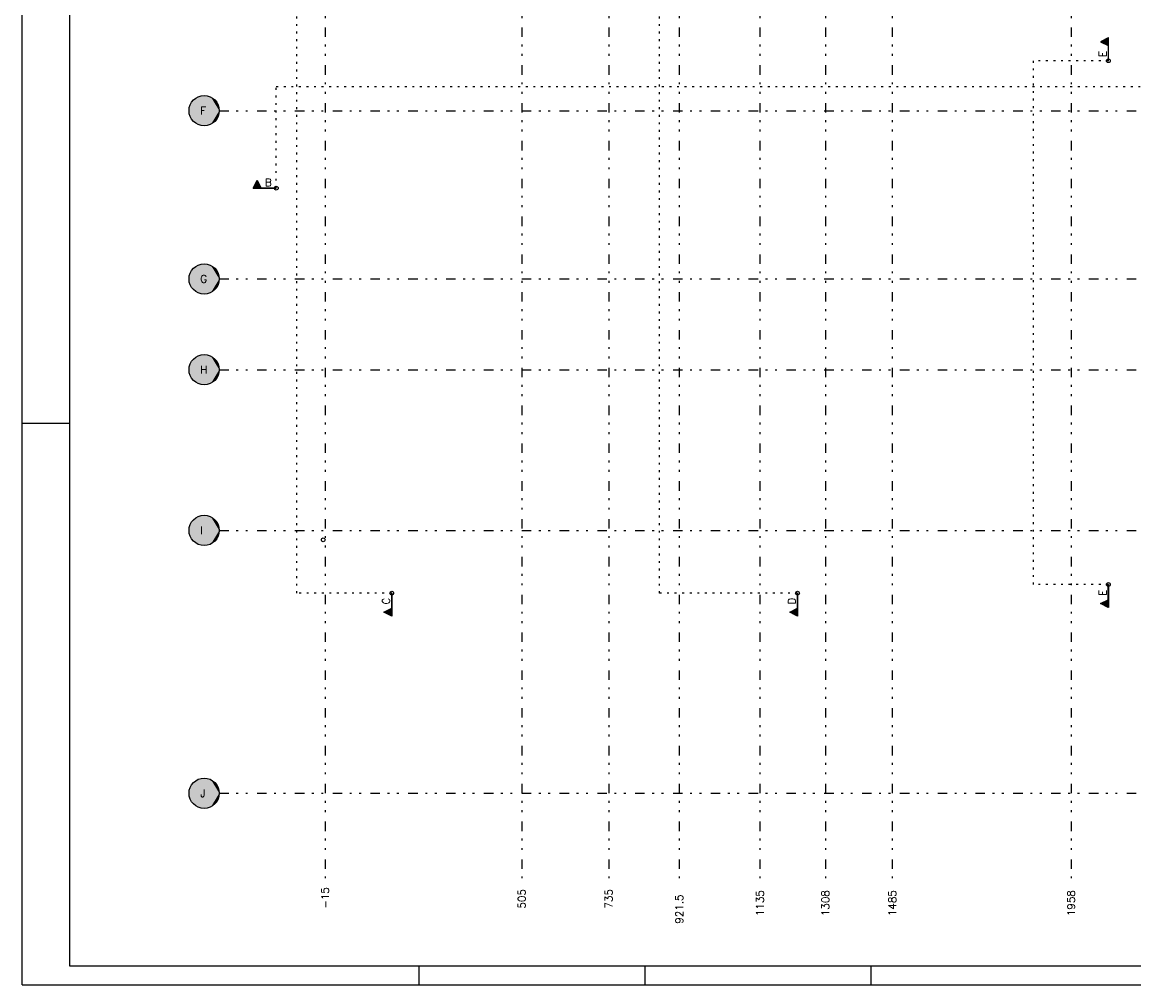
# Model space of a CAD drawing. Extents: x 0 to 119, y 0 to 84.
# Tile 1 of 6: x 0 to 59, y 0 to 51. Entities that reach past the tile are written whole.
import ezdxf

# ---------------------------------------------------------------- set-up
doc = ezdxf.new("R2010")
doc.units = 0
doc.header["$MEASUREMENT"] = 0
doc.linetypes.add('ESTILO_TQS_0002', pattern=[0.4, 0.1, -0.3])
doc.linetypes.add('ESTILO_TQS_0004', pattern=[2, 0.5, -0.4, 0.1, -0.4, 0.1, -0.5])
for name, color, linetype in [('1', 1, 'CONTINUOUS'), ('2', 2, 'CONTINUOUS'), ('3', 3, 'CONTINUOUS'), ('6', 6, 'CONTINUOUS'), ('8', 8, 'CONTINUOUS'), ('9', 9, 'CONTINUOUS')]:
    doc.layers.add(name, color=color, linetype=linetype)
doc.styles.get("Standard").update_dxf_attribs({"font": 'ROMANS.SHX'})

msp = doc.modelspace()

# ---------------------------------------------------------------- linework, layer by layer
at = {"layer": '1', "linetype": 'Continuous'}
for p, q in [((0, 0), (0, 84.099998)), ((0, 29.700001), (2.5, 29.700001)), ((21, 0), (21, 1)), ((32.950001, 0), (32.950001, 1)), ((44.900002, 0), (44.900002, 1)), ((0, 0), (118.900002, 0))]:
    msp.add_line(p, q, dxfattribs=at)
at = {"layer": '1', "linetype": 'ESTILO_TQS_0004'}
for p, q in [((16.02178, 80.6305), (16.02178, 5.6305)), ((26.42178, 80.6305), (26.42178, 5.6305)), ((31.02178, 80.6305), (31.02178, 5.6305)), ((34.75178, 80.6305), (34.75178, 5.6305)), ((39.02178, 80.6305), (39.02178, 5.6305)), ((42.48178, 80.6305), (42.48178, 5.6305)), ((46.02178, 80.6305), (46.02178, 5.6305)), ((55.48178, 80.6305), (55.48178, 5.6305)), ((10.42178, 46.2305), (82.98178, 46.2305)), ((10.42178, 37.3305), (82.98178, 37.3305)), ((10.42178, 32.5305), (82.98178, 32.5305)), ((10.42178, 24.0305), (82.98178, 24.0305)), ((10.42178, 10.1305), (82.98178, 10.1305))]:
    msp.add_line(p, q, dxfattribs=at)
at = {"layer": '1', "linetype": 'Continuous'}
for centre in [(57.448094, 48.87228), (13.436597, 42.135281), (15.92178, 23.5305), (15.92178, 23.5305), (15.92178, 23.5305), (15.92178, 23.5305), (15.92178, 23.5305), (57.448094, 21.168805), (19.546087, 20.712154), (41.008669, 20.712154)]:
    msp.add_circle(centre, 0.1, dxfattribs=at)
at = {"layer": '2', "linetype": 'Continuous'}
for centre in [(9.62178, 46.2305), (9.62178, 37.3305), (9.62178, 32.5305), (9.62178, 24.0305), (9.62178, 10.1305)]:
    msp.add_circle(centre, 0.8, dxfattribs=at)
at = {"layer": '3', "linetype": 'ESTILO_TQS_0002'}
for p, q in [((14.522929, 20.712154), (14.522929, 77.641273)), ((33.702258, 20.712154), (33.702258, 77.032405)), ((53.490454, 21.168805), (53.490454, 48.87228)), ((57.448094, 48.87228), (53.490454, 48.87228)), ((13.436597, 47.510333), (80.224476, 47.510333)), ((13.436597, 42.135281), (13.436597, 47.510333)), ((57.448094, 21.168805), (53.490454, 21.168805)), ((19.546087, 20.712154), (14.522929, 20.712154)), ((41.008669, 20.712154), (33.702258, 20.712154))]:
    msp.add_line(p, q, dxfattribs=at)
at = {"layer": '3', "linetype": 'Continuous'}
for p, q in [((57.448094, 50.088235), (57.033262, 49.880819)), ((57.446356, 50.085414), (57.037164, 49.880819)), ((57.224912, 49.974691), (57.224725, 49.78704)), ((57.256633, 49.99055), (57.256633, 49.771086)), ((57.288543, 50.006505), (57.288543, 49.755131)), ((57.320454, 50.022461), (57.320454, 49.739175)), ((57.352364, 50.038417), (57.352364, 49.72322)), ((57.384274, 50.054372), (57.384274, 49.707264)), ((57.416184, 50.070328), (57.416184, 49.691309)), ((57.446355, 50.085414), (57.446355, 48.87228)), ((57.448094, 48.87228), (57.448094, 50.088235)), ((57.033262, 49.880819), (57.446356, 49.674272)), ((57.037165, 49.880819), (57.446355, 49.676223)), ((57.065172, 49.894822), (57.065172, 49.866815)), ((57.097082, 49.910777), (57.097082, 49.850861)), ((57.128993, 49.926732), (57.128993, 49.834906)), ((57.160903, 49.942687), (57.160903, 49.818951)), ((57.192813, 49.958641), (57.192813, 49.802996)), ((12.220642, 42.135281), (12.428058, 42.550113)), ((12.223463, 42.137019), (12.428058, 42.546211)), ((12.334186, 42.358463), (12.521837, 42.35865)), ((12.350236, 42.390562), (12.505881, 42.390562)), ((12.36619, 42.422472), (12.489926, 42.422472)), ((12.382144, 42.454382), (12.473971, 42.454382)), ((12.3981, 42.486293), (12.458016, 42.486293)), ((12.414055, 42.518203), (12.442062, 42.518203)), ((12.428058, 42.550113), (12.634605, 42.137019)), ((12.428058, 42.54621), (12.632654, 42.13702)), ((13.436597, 42.135281), (12.220642, 42.135281)), ((12.223463, 42.13702), (13.436597, 42.13702)), ((12.238549, 42.167191), (12.617568, 42.167191)), ((12.254505, 42.199101), (12.601613, 42.199101)), ((12.27046, 42.231011), (12.585657, 42.231011)), ((12.286415, 42.262921), (12.569702, 42.262921)), ((12.302372, 42.294832), (12.553746, 42.294832)), ((12.318327, 42.326742), (12.537791, 42.326742)), ((57.446355, 19.955671), (57.446355, 21.168805)), ((57.448094, 21.168805), (57.448094, 19.95285)), ((19.544348, 19.49902), (19.544348, 20.712154)), ((19.546087, 20.712154), (19.546087, 19.496199)), ((41.00693, 19.49902), (41.00693, 20.712154)), ((41.008669, 20.712154), (41.008669, 19.496199)), ((57.033262, 20.160266), (57.446356, 20.366813)), ((57.448094, 19.95285), (57.033262, 20.160266)), ((57.446356, 19.955671), (57.037164, 20.160266)), ((57.037165, 20.160266), (57.446355, 20.364862)), ((57.065172, 20.146262), (57.065172, 20.17427)), ((57.097082, 20.130308), (57.097082, 20.190224)), ((57.128993, 20.114352), (57.128993, 20.206179)), ((57.160903, 20.098398), (57.160903, 20.222134)), ((57.192813, 20.082444), (57.192813, 20.238089)), ((57.224912, 20.066394), (57.224725, 20.254045)), ((57.256633, 20.050535), (57.256633, 20.269999)), ((57.288543, 20.03458), (57.288543, 20.285954)), ((57.320454, 20.018623), (57.320454, 20.30191)), ((57.352364, 20.002668), (57.352364, 20.317865)), ((57.384274, 19.986713), (57.384274, 20.333821)), ((57.416184, 19.970757), (57.416184, 20.349776)), ((19.131255, 19.703615), (19.544349, 19.910162)), ((19.546087, 19.496199), (19.131255, 19.703615)), ((19.544349, 19.49902), (19.135157, 19.703615)), ((19.135158, 19.703615), (19.544348, 19.908211)), ((19.163165, 19.689612), (19.163165, 19.717619)), ((19.195075, 19.673657), (19.195075, 19.733573)), ((19.226986, 19.657702), (19.226986, 19.749528)), ((19.258896, 19.641747), (19.258896, 19.765483)), ((19.290806, 19.625793), (19.290806, 19.781438)), ((19.322905, 19.609743), (19.322718, 19.797394)), ((19.354626, 19.593884), (19.354626, 19.813348)), ((19.386536, 19.577929), (19.386536, 19.829303)), ((19.418447, 19.561973), (19.418447, 19.845259)), ((19.450357, 19.546018), (19.450357, 19.861214)), ((19.482267, 19.530062), (19.482267, 19.87717)), ((19.514177, 19.514106), (19.514177, 19.893125)), ((40.593837, 19.703615), (41.006931, 19.910162)), ((41.008669, 19.496199), (40.593837, 19.703615)), ((41.006931, 19.49902), (40.597739, 19.703615)), ((40.59774, 19.703615), (41.00693, 19.908211)), ((40.625747, 19.689612), (40.625747, 19.717619)), ((40.657657, 19.673657), (40.657657, 19.733573)), ((40.689568, 19.657702), (40.689568, 19.749528)), ((40.721478, 19.641747), (40.721478, 19.765483)), ((40.753388, 19.625793), (40.753388, 19.781438)), ((40.785487, 19.609743), (40.7853, 19.797394)), ((40.817208, 19.593884), (40.817208, 19.813348)), ((40.849118, 19.577929), (40.849118, 19.829303)), ((40.881029, 19.561973), (40.881029, 19.845259)), ((40.912939, 19.546018), (40.912939, 19.861214)), ((40.944849, 19.530062), (40.944849, 19.87717)), ((40.976759, 19.514106), (40.976759, 19.893125))]:
    msp.add_line(p, q, dxfattribs=at)
for points in [[(57.446355, 50.085413), (57.037165, 49.880819), (57.446355, 49.676223), (57.446355, 50.085413)], [(12.223464, 42.13702), (12.428058, 42.54621), (12.632654, 42.13702), (12.223464, 42.13702)], [(57.446355, 19.955671), (57.037165, 20.160266), (57.446355, 20.364862), (57.446355, 19.955671)], [(19.544348, 19.499021), (19.135158, 19.703615), (19.544348, 19.908211), (19.544348, 19.499021)], [(41.00693, 19.499021), (40.59774, 19.703615), (41.00693, 19.908211), (41.00693, 19.499021)]]:
    msp.add_lwpolyline(points, dxfattribs=at)
at = {"layer": '8', "linetype": 'Continuous'}
for p, q in [((2.5, 83.099998), (2.5, 1)), ((2.5, 1), (117.900002, 1))]:
    msp.add_line(p, q, dxfattribs=at)
at = {"layer": '9', "linetype": 'Continuous'}
for points in [[(10.42178, 46.2305), (8.851446, 46.446337), (8.829231, 46.339433)], [(10.42178, 46.2305), (8.888011, 46.549221), (8.851446, 46.446337)], [(10.42178, 46.2305), (8.938244, 46.646167), (8.888011, 46.549221)], [(10.42178, 46.2305), (9.001211, 46.73537), (8.938244, 46.646167)], [(10.42178, 46.2305), (9.075737, 46.815169), (9.001211, 46.73537)], [(10.42178, 46.2305), (9.160436, 46.884076), (9.075737, 46.815169)], [(10.42178, 46.2305), (9.253728, 46.940808), (9.160436, 46.884076)], [(10.42178, 46.2305), (9.353876, 46.984309), (9.253728, 46.940808)], [(10.42178, 46.2305), (9.459015, 47.013767), (9.353876, 46.984309)], [(10.42178, 46.2305), (9.567186, 47.028635), (9.459015, 47.013767)], [(10.42178, 46.2305), (9.676374, 47.028635), (9.567186, 47.028635)], [(10.42178, 46.2305), (9.784545, 47.013767), (9.676374, 47.028635)], [(10.42178, 46.2305), (9.889684, 46.984309), (9.784545, 47.013767)], [(10.42178, 46.2305), (9.989832, 46.940808), (9.889684, 46.984309)], [(10.42178, 46.2305), (10.083124, 46.884076), (9.989832, 46.940808)], [(10.42178, 46.2305), (10.167823, 46.815169), (10.083124, 46.884076)], [(10.42178, 46.2305), (10.242349, 46.73537), (10.167823, 46.815169)], [(10.42178, 46.2305), (10.305316, 46.646167), (10.242349, 46.73537)], [(10.42178, 46.2305), (10.355549, 46.549221), (10.305316, 46.646167)], [(10.42178, 46.2305), (10.392114, 46.446337), (10.355549, 46.549221)], [(10.42178, 46.2305), (10.414329, 46.339433), (10.392114, 46.446337)], [(10.42178, 46.2305), (8.829231, 46.339433), (8.82178, 46.2305)], [(10.42178, 46.2305), (8.82178, 46.2305), (8.829231, 46.121567)], [(10.42178, 46.2305), (8.829231, 46.121567), (8.851446, 46.014663)], [(10.42178, 46.2305), (8.851446, 46.014663), (8.888011, 45.911779)], [(10.42178, 46.2305), (8.888011, 45.911779), (8.938244, 45.814833)], [(10.42178, 46.2305), (8.938244, 45.814833), (9.001211, 45.72563)], [(10.42178, 46.2305), (9.001211, 45.72563), (9.075737, 45.645831)], [(10.42178, 46.2305), (9.075737, 45.645831), (9.160436, 45.576924)], [(10.42178, 46.2305), (9.160436, 45.576924), (9.253728, 45.520192)], [(10.42178, 46.2305), (9.253728, 45.520192), (9.353876, 45.476691)], [(10.42178, 46.2305), (9.353876, 45.476691), (9.459015, 45.447233)], [(10.42178, 46.2305), (9.459015, 45.447233), (9.567186, 45.432365)], [(10.42178, 46.2305), (9.567186, 45.432365), (9.676374, 45.432365)], [(10.42178, 46.2305), (9.676374, 45.432365), (9.784545, 45.447233)], [(10.42178, 46.2305), (9.784545, 45.447233), (9.889684, 45.476691)], [(10.42178, 46.2305), (9.889684, 45.476691), (9.989832, 45.520192)], [(10.42178, 46.2305), (9.989832, 45.520192), (10.083124, 45.576924)], [(10.42178, 46.2305), (10.083124, 45.576924), (10.167823, 45.645831)], [(10.42178, 46.2305), (10.167823, 45.645831), (10.242349, 45.72563)], [(10.42178, 46.2305), (10.242349, 45.72563), (10.305316, 45.814833)], [(10.42178, 46.2305), (10.305316, 45.814833), (10.355549, 45.911779)], [(10.42178, 46.2305), (10.355549, 45.911779), (10.392114, 46.014663)], [(10.42178, 46.2305), (10.392114, 46.014663), (10.414329, 46.121567)], [(10.42178, 46.2305), (10.414329, 46.121567), (10.42178, 46.2305)], [(10.42178, 37.3305), (8.888011, 37.649221), (8.851446, 37.546337)], [(10.42178, 37.3305), (8.938244, 37.746167), (8.888011, 37.649221)], [(10.42178, 37.3305), (9.001211, 37.83537), (8.938244, 37.746167)], [(10.42178, 37.3305), (9.075737, 37.915169), (9.001211, 37.83537)], [(10.42178, 37.3305), (9.160436, 37.984076), (9.075737, 37.915169)], [(10.42178, 37.3305), (9.253728, 38.040808), (9.160436, 37.984076)], [(10.42178, 37.3305), (9.353876, 38.084309), (9.253728, 38.040808)], [(10.42178, 37.3305), (9.459015, 38.113767), (9.353876, 38.084309)], [(10.42178, 37.3305), (9.567186, 38.128635), (9.459015, 38.113767)], [(10.42178, 37.3305), (9.676374, 38.128635), (9.567186, 38.128635)], [(10.42178, 37.3305), (9.784545, 38.113767), (9.676374, 38.128635)], [(10.42178, 37.3305), (9.889684, 38.084309), (9.784545, 38.113767)], [(10.42178, 37.3305), (9.989832, 38.040808), (9.889684, 38.084309)], [(10.42178, 37.3305), (10.083124, 37.984076), (9.989832, 38.040808)], [(10.42178, 37.3305), (10.167823, 37.915169), (10.083124, 37.984076)], [(10.42178, 37.3305), (10.242349, 37.83537), (10.167823, 37.915169)], [(10.42178, 37.3305), (10.305316, 37.746167), (10.242349, 37.83537)], [(10.42178, 37.3305), (10.355549, 37.649221), (10.305316, 37.746167)], [(10.42178, 37.3305), (10.392114, 37.546337), (10.355549, 37.649221)], [(10.42178, 37.3305), (8.829231, 37.439433), (8.82178, 37.3305)], [(10.42178, 37.3305), (8.82178, 37.3305), (8.829231, 37.221567)], [(10.42178, 37.3305), (8.851446, 37.546337), (8.829231, 37.439433)], [(10.42178, 37.3305), (8.829231, 37.221567), (8.851446, 37.114663)], [(10.42178, 37.3305), (8.851446, 37.114663), (8.888011, 37.011779)], [(10.42178, 37.3305), (8.888011, 37.011779), (8.938244, 36.914833)], [(10.42178, 37.3305), (8.938244, 36.914833), (9.001211, 36.82563)], [(10.42178, 37.3305), (9.001211, 36.82563), (9.075737, 36.745831)], [(10.42178, 37.3305), (9.075737, 36.745831), (9.160436, 36.676924)], [(10.42178, 37.3305), (9.160436, 36.676924), (9.253728, 36.620192)], [(10.42178, 37.3305), (9.253728, 36.620192), (9.353876, 36.576691)], [(10.42178, 37.3305), (9.353876, 36.576691), (9.459015, 36.547233)], [(10.42178, 37.3305), (9.459015, 36.547233), (9.567186, 36.532365)], [(10.42178, 37.3305), (9.567186, 36.532365), (9.676374, 36.532365)], [(10.42178, 37.3305), (9.676374, 36.532365), (9.784545, 36.547233)], [(10.42178, 37.3305), (9.784545, 36.547233), (9.889684, 36.576691)], [(10.42178, 37.3305), (9.889684, 36.576691), (9.989832, 36.620192)], [(10.42178, 37.3305), (9.989832, 36.620192), (10.083124, 36.676924)], [(10.42178, 37.3305), (10.083124, 36.676924), (10.167823, 36.745831)], [(10.42178, 37.3305), (10.167823, 36.745831), (10.242349, 36.82563)], [(10.42178, 37.3305), (10.242349, 36.82563), (10.305316, 36.914833)], [(10.42178, 37.3305), (10.305316, 36.914833), (10.355549, 37.011779)], [(10.42178, 37.3305), (10.355549, 37.011779), (10.392114, 37.114663)], [(10.42178, 37.3305), (10.414329, 37.439433), (10.392114, 37.546337)], [(10.42178, 37.3305), (10.392114, 37.114663), (10.414329, 37.221567)], [(10.42178, 37.3305), (10.414329, 37.221567), (10.42178, 37.3305)], [(10.42178, 32.5305), (8.938244, 32.946167), (8.888011, 32.849221)], [(10.42178, 32.5305), (9.001211, 33.03537), (8.938244, 32.946167)], [(10.42178, 32.5305), (9.075737, 33.115169), (9.001211, 33.03537)], [(10.42178, 32.5305), (9.160436, 33.184076), (9.075737, 33.115169)], [(10.42178, 32.5305), (9.253728, 33.240808), (9.160436, 33.184076)], [(10.42178, 32.5305), (9.353876, 33.284309), (9.253728, 33.240808)], [(10.42178, 32.5305), (9.459015, 33.313767), (9.353876, 33.284309)], [(10.42178, 32.5305), (9.567186, 33.328635), (9.459015, 33.313767)], [(10.42178, 32.5305), (9.676374, 33.328635), (9.567186, 33.328635)], [(10.42178, 32.5305), (9.784545, 33.313767), (9.676374, 33.328635)], [(10.42178, 32.5305), (9.889684, 33.284309), (9.784545, 33.313767)], [(10.42178, 32.5305), (9.989832, 33.240808), (9.889684, 33.284309)], [(10.42178, 32.5305), (10.083124, 33.184076), (9.989832, 33.240808)], [(10.42178, 32.5305), (10.167823, 33.115169), (10.083124, 33.184076)], [(10.42178, 32.5305), (10.242349, 33.03537), (10.167823, 33.115169)], [(10.42178, 32.5305), (10.305316, 32.946167), (10.242349, 33.03537)], [(10.42178, 32.5305), (10.355549, 32.849221), (10.305316, 32.946167)], [(10.42178, 32.5305), (8.829231, 32.639433), (8.82178, 32.5305)], [(10.42178, 32.5305), (8.82178, 32.5305), (8.829231, 32.421567)], [(10.42178, 32.5305), (8.851446, 32.746337), (8.829231, 32.639433)], [(10.42178, 32.5305), (8.829231, 32.421567), (8.851446, 32.314663)], [(10.42178, 32.5305), (8.888011, 32.849221), (8.851446, 32.746337)], [(10.42178, 32.5305), (8.851446, 32.314663), (8.888011, 32.211779)], [(10.42178, 32.5305), (8.888011, 32.211779), (8.938244, 32.114833)], [(10.42178, 32.5305), (8.938244, 32.114833), (9.001211, 32.02563)], [(10.42178, 32.5305), (9.001211, 32.02563), (9.075737, 31.945831)], [(10.42178, 32.5305), (9.075737, 31.945831), (9.160436, 31.876924)], [(10.42178, 32.5305), (9.160436, 31.876924), (9.253728, 31.820192)], [(10.42178, 32.5305), (9.253728, 31.820192), (9.353876, 31.776691)], [(10.42178, 32.5305), (9.353876, 31.776691), (9.459015, 31.747233)], [(10.42178, 32.5305), (9.459015, 31.747233), (9.567186, 31.732365)], [(10.42178, 32.5305), (9.567186, 31.732365), (9.676374, 31.732365)], [(10.42178, 32.5305), (9.676374, 31.732365), (9.784545, 31.747233)], [(10.42178, 32.5305), (9.784545, 31.747233), (9.889684, 31.776691)], [(10.42178, 32.5305), (9.889684, 31.776691), (9.989832, 31.820192)], [(10.42178, 32.5305), (9.989832, 31.820192), (10.083124, 31.876924)], [(10.42178, 32.5305), (10.083124, 31.876924), (10.167823, 31.945831)], [(10.42178, 32.5305), (10.167823, 31.945831), (10.242349, 32.02563)], [(10.42178, 32.5305), (10.242349, 32.02563), (10.305316, 32.114833)], [(10.42178, 32.5305), (10.305316, 32.114833), (10.355549, 32.211779)], [(10.42178, 32.5305), (10.392114, 32.746337), (10.355549, 32.849221)], [(10.42178, 32.5305), (10.355549, 32.211779), (10.392114, 32.314663)], [(10.42178, 32.5305), (10.414329, 32.639433), (10.392114, 32.746337)], [(10.42178, 32.5305), (10.392114, 32.314663), (10.414329, 32.421567)], [(10.42178, 32.5305), (10.414329, 32.421567), (10.42178, 32.5305)], [(10.42178, 24.0305), (9.253728, 24.740808), (9.160436, 24.684076)], [(10.42178, 24.0305), (9.353876, 24.784309), (9.253728, 24.740808)], [(10.42178, 24.0305), (9.459015, 24.813767), (9.353876, 24.784309)], [(10.42178, 24.0305), (9.567186, 24.828635), (9.459015, 24.813767)], [(10.42178, 24.0305), (9.676374, 24.828635), (9.567186, 24.828635)], [(10.42178, 24.0305), (9.784545, 24.813767), (9.676374, 24.828635)], [(10.42178, 24.0305), (9.889684, 24.784309), (9.784545, 24.813767)], [(10.42178, 24.0305), (9.989832, 24.740808), (9.889684, 24.784309)], [(10.42178, 24.0305), (10.083124, 24.684076), (9.989832, 24.740808)], [(10.42178, 24.0305), (8.829231, 24.139433), (8.82178, 24.0305)], [(10.42178, 24.0305), (8.851446, 24.246337), (8.829231, 24.139433)], [(10.42178, 24.0305), (8.888011, 24.349221), (8.851446, 24.246337)], [(10.42178, 24.0305), (8.938244, 24.446167), (8.888011, 24.349221)], [(10.42178, 24.0305), (9.001211, 24.53537), (8.938244, 24.446167)], [(10.42178, 24.0305), (9.075737, 24.615169), (9.001211, 24.53537)], [(10.42178, 24.0305), (9.160436, 24.684076), (9.075737, 24.615169)], [(10.42178, 24.0305), (10.167823, 24.615169), (10.083124, 24.684076)], [(10.42178, 24.0305), (10.242349, 24.53537), (10.167823, 24.615169)], [(10.42178, 24.0305), (10.305316, 24.446167), (10.242349, 24.53537)], [(10.42178, 24.0305), (10.355549, 24.349221), (10.305316, 24.446167)], [(10.42178, 24.0305), (10.392114, 24.246337), (10.355549, 24.349221)], [(10.42178, 24.0305), (10.414329, 24.139433), (10.392114, 24.246337)], [(10.42178, 24.0305), (8.82178, 24.0305), (8.829231, 23.921567)], [(10.42178, 24.0305), (8.829231, 23.921567), (8.851446, 23.814663)], [(10.42178, 24.0305), (8.851446, 23.814663), (8.888011, 23.711779)], [(10.42178, 24.0305), (8.888011, 23.711779), (8.938244, 23.614833)], [(10.42178, 24.0305), (8.938244, 23.614833), (9.001211, 23.52563)], [(10.42178, 24.0305), (9.001211, 23.52563), (9.075737, 23.445831)], [(10.42178, 24.0305), (9.075737, 23.445831), (9.160436, 23.376924)], [(10.42178, 24.0305), (9.160436, 23.376924), (9.253728, 23.320192)], [(10.42178, 24.0305), (9.253728, 23.320192), (9.353876, 23.276691)], [(10.42178, 24.0305), (9.353876, 23.276691), (9.459015, 23.247233)], [(10.42178, 24.0305), (9.459015, 23.247233), (9.567186, 23.232365)], [(10.42178, 24.0305), (9.567186, 23.232365), (9.676374, 23.232365)], [(10.42178, 24.0305), (9.676374, 23.232365), (9.784545, 23.247233)], [(10.42178, 24.0305), (9.784545, 23.247233), (9.889684, 23.276691)], [(10.42178, 24.0305), (9.889684, 23.276691), (9.989832, 23.320192)], [(10.42178, 24.0305), (9.989832, 23.320192), (10.083124, 23.376924)], [(10.42178, 24.0305), (10.083124, 23.376924), (10.167823, 23.445831)], [(10.42178, 24.0305), (10.167823, 23.445831), (10.242349, 23.52563)], [(10.42178, 24.0305), (10.242349, 23.52563), (10.305316, 23.614833)], [(10.42178, 24.0305), (10.305316, 23.614833), (10.355549, 23.711779)], [(10.42178, 24.0305), (10.355549, 23.711779), (10.392114, 23.814663)], [(10.42178, 24.0305), (10.392114, 23.814663), (10.414329, 23.921567)], [(10.42178, 24.0305), (10.414329, 23.921567), (10.42178, 24.0305)], [(10.42178, 10.1305), (9.001211, 10.63537), (8.938244, 10.546167)], [(10.42178, 10.1305), (9.075737, 10.715169), (9.001211, 10.63537)], [(10.42178, 10.1305), (9.160436, 10.784076), (9.075737, 10.715169)], [(10.42178, 10.1305), (9.253728, 10.840808), (9.160436, 10.784076)], [(10.42178, 10.1305), (9.353876, 10.884309), (9.253728, 10.840808)], [(10.42178, 10.1305), (9.459015, 10.913767), (9.353876, 10.884309)], [(10.42178, 10.1305), (9.567186, 10.928635), (9.459015, 10.913767)], [(10.42178, 10.1305), (9.676374, 10.928635), (9.567186, 10.928635)], [(10.42178, 10.1305), (9.784545, 10.913767), (9.676374, 10.928635)], [(10.42178, 10.1305), (9.889684, 10.884309), (9.784545, 10.913767)], [(10.42178, 10.1305), (9.989832, 10.840808), (9.889684, 10.884309)], [(10.42178, 10.1305), (10.083124, 10.784076), (9.989832, 10.840808)], [(10.42178, 10.1305), (10.167823, 10.715169), (10.083124, 10.784076)], [(10.42178, 10.1305), (10.242349, 10.63537), (10.167823, 10.715169)], [(10.42178, 10.1305), (10.305316, 10.546167), (10.242349, 10.63537)], [(10.42178, 10.1305), (8.829231, 10.239433), (8.82178, 10.1305)], [(10.42178, 10.1305), (8.82178, 10.1305), (8.829231, 10.021567)], [(10.42178, 10.1305), (8.851446, 10.346337), (8.829231, 10.239433)], [(10.42178, 10.1305), (8.829231, 10.021567), (8.851446, 9.914663)], [(10.42178, 10.1305), (8.888011, 10.449221), (8.851446, 10.346337)], [(10.42178, 10.1305), (8.851446, 9.914663), (8.888011, 9.811779)], [(10.42178, 10.1305), (8.938244, 10.546167), (8.888011, 10.449221)], [(10.42178, 10.1305), (8.888011, 9.811779), (8.938244, 9.714833)], [(10.42178, 10.1305), (8.938244, 9.714833), (9.001211, 9.62563)], [(10.42178, 10.1305), (9.001211, 9.62563), (9.075737, 9.545831)], [(10.42178, 10.1305), (9.075737, 9.545831), (9.160436, 9.476924)], [(10.42178, 10.1305), (9.160436, 9.476924), (9.253728, 9.420192)], [(10.42178, 10.1305), (9.253728, 9.420192), (9.353876, 9.376691)], [(10.42178, 10.1305), (9.353876, 9.376691), (9.459015, 9.347233)], [(10.42178, 10.1305), (9.459015, 9.347233), (9.567186, 9.332365)], [(10.42178, 10.1305), (9.567186, 9.332365), (9.676374, 9.332365)], [(10.42178, 10.1305), (9.676374, 9.332365), (9.784545, 9.347233)], [(10.42178, 10.1305), (9.784545, 9.347233), (9.889684, 9.376691)], [(10.42178, 10.1305), (9.889684, 9.376691), (9.989832, 9.420192)], [(10.42178, 10.1305), (9.989832, 9.420192), (10.083124, 9.476924)], [(10.42178, 10.1305), (10.083124, 9.476924), (10.167823, 9.545831)], [(10.42178, 10.1305), (10.167823, 9.545831), (10.242349, 9.62563)], [(10.42178, 10.1305), (10.242349, 9.62563), (10.305316, 9.714833)], [(10.42178, 10.1305), (10.355549, 10.449221), (10.305316, 10.546167)], [(10.42178, 10.1305), (10.305316, 9.714833), (10.355549, 9.811779)], [(10.42178, 10.1305), (10.392114, 10.346337), (10.355549, 10.449221)], [(10.42178, 10.1305), (10.355549, 9.811779), (10.392114, 9.914663)], [(10.42178, 10.1305), (10.414329, 10.239433), (10.392114, 10.346337)], [(10.42178, 10.1305), (10.392114, 9.914663), (10.414329, 10.021567)], [(10.42178, 10.1305), (10.414329, 10.021567), (10.42178, 10.1305)]]:
    msp.add_solid(points, dxfattribs=at)

# ---------------------------------------------------------------- texts
at = {"layer": '1', "linetype": 'Continuous'}
for s, p in [('-15', (16.22178, 4.0305)), ('505', (26.62178, 4.0305)), ('735', (31.22178, 4.0305)), ('1135', (39.22178, 3.6305)), ('1308', (42.68178, 3.6305)), ('1485', (46.22178, 3.6305)), ('1958', (55.68178, 3.6305)), ('921.5', (34.95178, 3.2305))]:
    msp.add_text(s, height=0.4, rotation=90, dxfattribs=at).set_placement(p)
at = {"layer": '3', "linetype": 'Continuous'}
for s, p in [('E', (57.348094, 49.07228)), ('E', (57.348094, 20.568805)), ('C', (19.446087, 20.112154)), ('D', (40.908669, 20.112154))]:
    msp.add_text(s, height=0.4, rotation=90, dxfattribs=at).set_placement(p)
msp.add_text('B', height=0.4, dxfattribs=at).set_placement((12.836597, 42.235281))
at = {"layer": '6', "linetype": 'Continuous'}
for s, p in [('F', (9.42178, 46.0305)), ('G', (9.42178, 37.1305)), ('H', (9.42178, 32.3305)), ('I', (9.42178, 23.8305)), ('J', (9.42178, 9.9305))]:
    msp.add_text(s, height=0.4, dxfattribs=at).set_placement(p)

doc.saveas('drawing.dxf')
